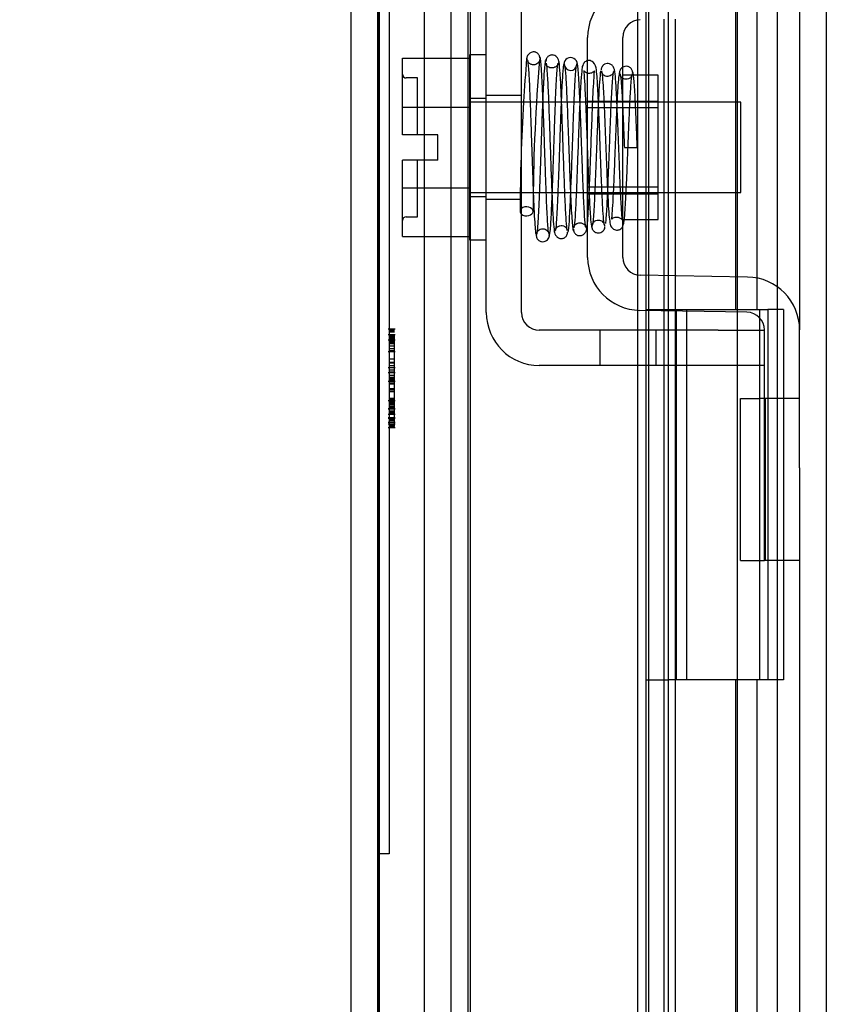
# Model space of a CAD drawing. Header units: inches. Extents: x 1 to 240, y -1 to 159.
# Tile 56 of 63: x 113.75 to 115.93, y 91.21 to 93.87. Entities that reach past the tile are written whole.
import ezdxf
from ezdxf.enums import TextEntityAlignment as Align
from ezdxf.lldxf.tags import DXFTag

# ---------------------------------------------------------------- set-up
doc = ezdxf.new("R2010")
doc.units = ezdxf.units.IN
doc.header["$MEASUREMENT"] = 0
for name, color, linetype in [('COM42667', 7, 'Continuous'), ('COM42780', 7, 'Continuous'), ('COM48600', 7, 'Continuous'), ('COM48614', 7, 'Continuous'), ('COM70220', 7, 'Continuous'), ('Default', 7, 'Continuous'), ('HNG10620-26B', 7, 'Continuous'), ('HNG10620-26C', 7, 'Continuous'), ('HNG10620-26P', 7, 'Continuous'), ('QLB20184', 7, 'Continuous'), ('SCC19011', 7, 'Continuous'), ('SPR20265', 7, 'Continuous'), ('WAF25035', 7, 'Continuous')]:
    doc.layers.add(name, color=color, linetype=linetype)
doc.styles.add('SEACAD_Times_New_Roman', font='times.ttf')
tags = doc.linetypes.add('HIDDEN2', pattern=[0.1875, 0.125, -0.0625]).pattern_tags.tags
tags[6:7] = [DXFTag(74, 4), DXFTag(75, 0), DXFTag(340, '0'), DXFTag(46, 0.0), DXFTag(50, 0.0), DXFTag(44, 0.0), DXFTag(45, 0.0)]
tags[4:5] = [DXFTag(74, 4), DXFTag(75, 0), DXFTag(340, '0'), DXFTag(46, 0.0), DXFTag(50, 0.0), DXFTag(44, 0.0), DXFTag(45, 0.0)]
doc.dimstyles.new('HAMMOND_(STH_-_240x160)', dxfattribs={"dimtxt": 1, "dimasz": 1.25, "dimexe": 0.5, "dimexo": 0.5, "dimgap": 0.25, "dimtad": 0, "dimtih": 1, "dimtoh": 1, "dimlfac": 0.125, "dimzin": 0, "dimdsep": 46, "dimtxsty": 'SEACAD_Times_New_Roman', "dimblk1": '_SE_FILLED', "dimblk2": '_SE_FILLED', "dimsah": 1, "dimcen": 0.5, "dimadec": 0, "dimazin": 0, "dimtfac": 0.8, "dimtofl": 0, "dimtmove": 0, "dimatfit": 3, "dimfxl": 1, "dimtolj": 1, "dimtzin": 0, "dimarcsym": 0})

# ---------------------------------------------------------------- blocks, each defined once
blk = doc.blocks.new('SE9')
at = {"layer": 'COM42667', "color": 7, "linetype": 'Continuous'}
for p, q in [((115.0108, 93.0796), (115.0108, 93.9711)), ((115.1058, 93.0796), (115.1058, 93.9711)), ((115.6363, 93.0316), (115.1538, 93.0316)), ((115.6363, 93.0316), (115.7613, 93.0316)), ((115.6363, 92.9366), (115.1538, 92.9366)), ((115.7613, 92.9366), (115.6363, 92.9366))]:
    blk.add_line(p, q, dxfattribs=at)
at = {"layer": 'COM42667', "color": 7, "linetype": 'HIDDEN2'}
for p, q in [((115.1058, 93.6659), (115.0108, 93.6659)), ((115.1058, 93.3849), (115.0108, 93.3849)), ((115.3168, 93.0316), (115.3168, 92.9366)), ((115.4693, 92.9366), (115.4693, 93.0316)), ((115.3863, 92.9376), (115.3863, 92.9366)), ((115.3863, 92.9376), (115.5481, 92.9376)), ((115.4355, 92.9376), (115.4355, 92.9366)), ((115.5481, 92.9376), (115.5481, 92.9366)), ((115.5481, 92.9376), (115.5764, 92.9376)), ((115.5764, 92.9376), (115.5764, 92.9366)), ((115.5764, 92.9376), (115.6363, 92.9376)), ((115.6363, 92.9376), (115.6363, 92.9366))]:
    blk.add_line(p, q, dxfattribs=at)
at = {"layer": 'COM42667', "color": 7, "linetype": 'Continuous'}
for radius in [0.143, 0.048]:
    blk.add_arc((115.1538, 93.0796), radius, 180, 270, dxfattribs=at)
at = {"layer": 'COM42780', "color": 7, "linetype": 'Continuous'}
for p, q in [((115.2843, 93.2284), (115.2843, 93.8223)), ((115.3793, 93.2284), (115.3793, 93.8223)), ((115.4743, 93.7204), (115.4079, 93.7204)), ((115.4743, 93.3304), (115.4743, 93.7204)), ((115.3793, 93.3304), (115.4743, 93.3304)), ((115.7158, 93.1753), (115.4265, 93.1804)), ((115.7141, 93.0804), (115.4248, 93.0854)), ((115.7613, 92.6601), (115.7613, 93.0324)), ((115.8563, 92.6601), (115.8563, 93.0324)), ((115.6968, 92.4101), (115.6968, 92.8471)), ((115.6968, 92.8471), (115.7472, 92.8471)), ((115.7613, 92.8471), (115.7472, 92.8471)), ((115.7613, 92.4101), (115.7613, 92.6601)), ((115.8563, 92.6601), (115.8563, 92.4543)), ((115.6968, 92.4101), (115.7472, 92.4101)), ((115.7472, 92.4101), (115.7613, 92.4101)), ((115.8563, 92.4101), (115.7613, 92.4101))]:
    blk.add_line(p, q, dxfattribs=at)
at = {"layer": 'COM42780', "color": 7, "linetype": 'HIDDEN2'}
for p, q in [((115.4079, 93.7204), (115.3793, 93.7204)), ((115.2843, 93.6504), (115.4743, 93.6504)), ((115.4743, 93.6319), (115.2843, 93.6319)), ((115.2843, 93.4189), (115.4743, 93.4189)), ((115.2843, 93.4004), (115.4743, 93.4004)), ((115.8563, 92.8471), (115.7613, 92.8471)), ((115.764, 92.4101), (115.764, 92.8471)), ((115.7623, 92.7153), (115.7613, 92.7153)), ((115.7623, 92.7153), (115.7623, 92.665)), ((115.7623, 92.6851), (115.7613, 92.6851)), ((115.7623, 92.606), (115.7613, 92.606)), ((115.7623, 92.6002), (115.7613, 92.6002)), ((115.7623, 92.5754), (115.7613, 92.5754)), ((115.7623, 92.5418), (115.7613, 92.5418))]:
    blk.add_line(p, q, dxfattribs=at)
at = {"layer": 'COM42780', "color": 7, "linetype": 'Continuous'}
for centre, radius, start, end in [((115.4273, 93.8223), 0.143, 91, 180), ((115.4273, 93.8223), 0.048, 91, 180), ((115.4273, 93.2284), 0.143, 180, 269), ((115.4273, 93.2284), 0.048, 180, 269), ((115.7133, 93.0324), 0.143, 0, 89), ((115.7133, 93.0324), 0.048, 0, 89)]:
    blk.add_arc(centre, radius, start, end, dxfattribs=at)
at = {"layer": 'COM48600', "color": 7, "linetype": 'Continuous'}
for p, q in [((114.6463, 89.369), (114.6463, 96.0819)), ((115.4188, 93.8696), (115.4188, 93.7204)), ((115.4897, 93.8714), (115.4897, 93.6474)), ((115.5213, 93.6474), (115.5213, 93.872)), ((115.4897, 93.4034), (115.4897, 93.1793)), ((115.5213, 93.1787), (115.5213, 93.4034)), ((115.4188, 93.3304), (115.4188, 93.1811)), ((115.4188, 93.0856), (115.4188, 93.0316)), ((115.4897, 93.0843), (115.4897, 93.0316)), ((115.5213, 93.0316), (115.5213, 93.0837)), ((115.4188, 92.9366), (115.4188, 90.1899)), ((115.4897, 92.9366), (115.4897, 89.6899)), ((115.5213, 89.6899), (115.5213, 92.9366))]:
    blk.add_line(p, q, dxfattribs=at)
at = {"layer": 'COM48600', "color": 7, "linetype": 'HIDDEN2'}
for p, q in [((115.4413, 95.6854), (115.4413, 68.4894)), ((115.4493, 68.9603), (115.4493, 95.2144)), ((115.4188, 93.9651), (115.4188, 93.8696)), ((115.4188, 93.7204), (115.4188, 93.3304)), ((115.4897, 93.6474), (115.4897, 93.4034)), ((115.5213, 93.4034), (115.5213, 93.6474)), ((115.4188, 93.1811), (115.4188, 93.0856)), ((115.4897, 93.1793), (115.4897, 93.0843)), ((115.5213, 93.0837), (115.5213, 93.1787)), ((115.4188, 93.0316), (115.4188, 92.9366)), ((115.4897, 93.0316), (115.4897, 92.9366)), ((115.5213, 92.9366), (115.5213, 93.0316))]:
    blk.add_line(p, q, dxfattribs=at)
at = {"layer": 'COM48614', "color": 7, "linetype": 'HIDDEN2'}
for p, q in [((115.9283, 96.9733), (115.9283, 67.2014)), ((114.8433, 95.8803), (114.8433, 68.2944)), ((114.9153, 95.8803), (114.9153, 68.2944))]:
    blk.add_line(p, q, dxfattribs=at)
at = {"layer": 'COM48614', "color": 7, "linetype": 'Continuous'}
for p, q in [((115.8563, 94.0184), (115.8563, 93.0324)), ((115.8563, 92.4543), (115.8563, 83.1584))]:
    blk.add_line(p, q, dxfattribs=at)
at = {"layer": 'COM70220', "color": 7, "linetype": 'HIDDEN2'}
for p, q in [((114.7183, 68.6099), (114.7183, 95.5649)), ((114.7193, 68.6099), (114.7193, 95.5649)), ((114.7203, 68.6099), (114.7203, 95.5649)), ((114.7223, 68.6099), (114.7223, 95.5649)), ((114.9683, 68.6099), (114.9683, 95.5649))]:
    blk.add_line(p, q, dxfattribs=at)
at = {"layer": 'HNG10620-26B', "color": 7, "linetype": 'HIDDEN2'}
for p, q in [((115.7963, 69.0874), (115.7963, 95.0874)), ((115.6846, 93.0874), (115.6846, 94.0874)), ((115.7419, 93.0874), (115.7419, 94.0874)), ((115.5013, 93.0874), (115.7419, 93.0874)), ((115.7475, 93.0874), (115.7701, 93.0874)), ((115.8125, 93.0874), (115.7701, 93.0874)), ((115.7701, 93.0874), (115.7701, 92.0874)), ((115.8125, 93.0874), (115.8125, 92.0874)), ((115.7419, 92.0874), (115.5013, 92.0874)), ((115.6846, 91.0874), (115.6846, 92.0874)), ((115.7419, 91.0874), (115.7419, 92.0874)), ((115.7701, 92.0874), (115.7475, 92.0874)), ((115.8125, 92.0874), (115.7701, 92.0874))]:
    blk.add_line(p, q, dxfattribs=at)
at = {"layer": 'HNG10620-26C', "color": 7, "linetype": 'HIDDEN2'}
for p, q in [((114.9613, 95.0874), (114.9613, 69.0874)), ((115.5013, 95.0874), (115.5013, 69.0874)), ((115.4413, 93.0874), (115.5013, 93.0874)), ((115.5233, 93.0874), (115.5233, 92.0874)), ((115.5233, 93.0874), (115.7475, 93.0874)), ((115.5513, 93.0874), (115.5513, 92.0874)), ((115.6888, 92.0874), (115.6888, 93.0874)), ((115.7488, 92.0874), (115.7488, 93.0874)), ((115.4413, 92.0874), (115.5013, 92.0874)), ((115.7475, 92.0874), (115.5233, 92.0874))]:
    blk.add_line(p, q, dxfattribs=at)
at = {"layer": 'HNG10620-26P', "color": 7, "linetype": 'HIDDEN2'}
blk.add_line((115.6888, 69.0874), (115.6888, 94.6485), dxfattribs=at)
at = {"layer": 'QLB20184', "color": 7, "linetype": 'HIDDEN2'}
for p, q in [((114.7483, 94.1179), (114.7483, 93.7429)), ((114.7483, 93.7429), (114.7483, 91.9929)), ((114.7652, 93.0344), (114.7464, 93.0344)), ((114.7652, 93.0196), (114.7464, 93.0196)), ((114.7652, 93.0191), (114.7464, 93.0191)), ((114.7633, 93.0321), (114.7483, 93.0321)), ((114.7633, 93.0293), (114.7483, 93.0293)), ((114.7633, 93.0292), (114.7483, 93.0292)), ((114.7633, 93.0262), (114.7483, 93.0262)), ((114.7633, 93.0155), (114.7483, 93.0155)), ((114.7633, 93.0149), (114.7483, 93.0149)), ((114.7633, 93.0144), (114.7483, 93.0144)), ((114.7633, 93.0135), (114.7483, 93.0135)), ((114.7633, 93.0124), (114.7483, 93.0124)), ((114.7633, 93.012), (114.7483, 93.012)), ((114.7633, 93.0111), (114.7483, 93.0111)), ((114.7633, 92.9891), (114.7633, 93.0191)), ((114.7652, 93.0045), (114.7464, 93.0045)), ((114.7633, 93.0086), (114.7483, 93.0086)), ((114.7633, 93.0081), (114.7483, 93.0081)), ((114.7633, 93.0062), (114.7483, 93.0062)), ((114.7633, 93.006), (114.7483, 93.006)), ((114.7633, 93.0051), (114.7483, 93.0051)), ((114.7633, 93.0031), (114.7483, 93.0031)), ((114.7633, 93.0018), (114.7483, 93.0018)), ((114.7633, 92.9998), (114.7483, 92.9998)), ((114.7633, 92.9987), (114.7483, 92.9987)), ((114.7633, 92.9982), (114.7483, 92.9982)), ((114.7633, 92.9963), (114.7483, 92.9963)), ((114.7483, 92.996), (114.7633, 92.996)), ((114.7633, 92.9891), (114.7483, 92.9891)), ((114.7633, 92.9961), (114.7633, 92.9998)), ((114.7633, 92.843), (114.7633, 92.9891)), ((114.7464, 92.9744), (114.7652, 92.9744)), ((114.7633, 92.9815), (114.7483, 92.9815)), ((114.7633, 92.9761), (114.7483, 92.9761)), ((114.7633, 92.9747), (114.7483, 92.9747)), ((114.7633, 92.9731), (114.7483, 92.9731)), ((114.7464, 92.9314), (114.7652, 92.9314)), ((114.7633, 92.9539), (114.7483, 92.9539)), ((114.7633, 92.9442), (114.7483, 92.9442)), ((114.7633, 92.9441), (114.7483, 92.9441)), ((114.7633, 92.9434), (114.7483, 92.9434)), ((114.7633, 92.9432), (114.7483, 92.9432)), ((114.7633, 92.9354), (114.7483, 92.9354)), ((114.7633, 92.93), (114.7483, 92.93)), ((114.7652, 92.9169), (114.7464, 92.9169)), ((114.7633, 92.9241), (114.7483, 92.9241)), ((114.7633, 92.9239), (114.7483, 92.9239)), ((114.7633, 92.9183), (114.7483, 92.9183)), ((114.7633, 92.9091), (114.7483, 92.9091)), ((114.7633, 92.9037), (114.7483, 92.9037)), ((114.7633, 92.9026), (114.7483, 92.9026)), ((114.7652, 92.8932), (114.7464, 92.8932)), ((114.7633, 92.9004), (114.7483, 92.9004)), ((114.7633, 92.8965), (114.7483, 92.8965)), ((114.7633, 92.8887), (114.7483, 92.8887)), ((114.7633, 92.8879), (114.7483, 92.8879)), ((114.7633, 92.8865), (114.7483, 92.8865)), ((114.7633, 92.8739), (114.7483, 92.8739)), ((114.7633, 92.8719), (114.7483, 92.8719)), ((114.7633, 92.8668), (114.7483, 92.8668)), ((114.7633, 92.8652), (114.7483, 92.8652)), ((114.7652, 92.8409), (114.7464, 92.8409)), ((114.7633, 92.8471), (114.7483, 92.8471)), ((114.7633, 92.8454), (114.7483, 92.8454)), ((114.7633, 92.8453), (114.7483, 92.8453)), ((114.7633, 92.8435), (114.7483, 92.8435)), ((114.7633, 92.843), (114.7483, 92.843)), ((114.7633, 92.8399), (114.7483, 92.8399)), ((114.7633, 92.8386), (114.7483, 92.8386)), ((114.7633, 92.8366), (114.7483, 92.8366)), ((114.7633, 92.8355), (114.7483, 92.8355)), ((114.7633, 92.8323), (114.7483, 92.8323)), ((114.7633, 92.8316), (114.7483, 92.8316)), ((114.7633, 92.8271), (114.7483, 92.8271)), ((114.7633, 92.8264), (114.7483, 92.8264)), ((114.7633, 92.8254), (114.7483, 92.8254)), ((114.7633, 92.825), (114.7483, 92.825)), ((114.7633, 92.8245), (114.7483, 92.8245)), ((114.7633, 92.8233), (114.7483, 92.8233)), ((114.7633, 92.8071), (114.7633, 92.843)), ((114.7633, 92.8254), (114.7633, 92.836)), ((114.7464, 92.8201), (114.7652, 92.8201)), ((114.7464, 92.8196), (114.7652, 92.8196)), ((114.7464, 92.8055), (114.7652, 92.8055)), ((114.7633, 92.8193), (114.7483, 92.8193)), ((114.7633, 92.8128), (114.7483, 92.8128)), ((114.7633, 92.8107), (114.7483, 92.8107)), ((114.7633, 92.8107), (114.7483, 92.8107)), ((114.7633, 92.8071), (114.7483, 92.8071)), ((114.7633, 92.805), (114.7483, 92.805)), ((114.7633, 92.7836), (114.7633, 92.8071)), ((114.7652, 92.7951), (114.7464, 92.7951)), ((114.7652, 92.7933), (114.7464, 92.7933)), ((114.7464, 92.7837), (114.7652, 92.7837)), ((114.7652, 92.7785), (114.7464, 92.7785)), ((114.7633, 92.792), (114.7483, 92.792)), ((114.7633, 92.7904), (114.7483, 92.7904)), ((114.7633, 92.7877), (114.7483, 92.7877)), ((114.7633, 92.7836), (114.7483, 92.7836)), ((114.7633, 92.7832), (114.7483, 92.7832)), ((114.7633, 92.7765), (114.7483, 92.7765)), ((114.7633, 92.7735), (114.7483, 92.7735)), ((114.7633, 92.7717), (114.7483, 92.7717)), ((114.7633, 92.7705), (114.7483, 92.7705)), ((114.7483, 92.7696), (114.7633, 92.7696)), ((114.7633, 92.7717), (114.7633, 92.7836)), ((114.7464, 92.7691), (114.7652, 92.7691)), ((114.7483, 91.9929), (114.7483, 91.6179)), ((114.7483, 91.6179), (114.7183, 91.6179))]:
    blk.add_line(p, q, dxfattribs=at)
at = {"layer": 'SCC19011', "color": 7, "linetype": 'Continuous'}
for p, q in [((114.7848, 93.7664), (114.9658, 93.7664)), ((114.7848, 93.6342), (114.7848, 93.7664)), ((115.129, 93.6474), (115.1058, 93.6474)), ((115.1788, 93.6474), (115.164, 93.6474)), ((115.2286, 93.6474), (115.2138, 93.6474)), ((115.2786, 93.6474), (115.2637, 93.6474)), ((115.6978, 93.6474), (115.4743, 93.6474)), ((115.6978, 93.4034), (115.6978, 93.6474)), ((114.7848, 93.6342), (114.9658, 93.6342)), ((114.7848, 93.5594), (114.7848, 93.6342)), ((114.8798, 93.5594), (114.7848, 93.5594)), ((114.8798, 93.4914), (114.8798, 93.5594)), ((114.7848, 93.4165), (114.7848, 93.4914)), ((114.8798, 93.4914), (114.7848, 93.4914)), ((114.7848, 93.4165), (114.9658, 93.4165)), ((114.7848, 93.2844), (114.7848, 93.4165)), ((115.1058, 93.4034), (115.1376, 93.4034)), ((115.1726, 93.4034), (115.1878, 93.4034)), ((115.2228, 93.4034), (115.238, 93.4034)), ((115.2729, 93.4034), (115.2843, 93.4034)), ((115.4743, 93.4034), (115.6978, 93.4034)), ((114.7848, 93.2844), (114.9658, 93.2844))]:
    blk.add_line(p, q, dxfattribs=at)
at = {"layer": 'SCC19011', "color": 7, "linetype": 'HIDDEN2'}
for p, q in [((114.8248, 93.7129), (114.7948, 93.7129)), ((114.8248, 93.5594), (114.8248, 93.7129)), ((115.1058, 93.6474), (114.9658, 93.6474)), ((115.164, 93.6474), (115.129, 93.6474)), ((115.2138, 93.6474), (115.1788, 93.6474)), ((115.2637, 93.6474), (115.2286, 93.6474)), ((115.4743, 93.6474), (115.2786, 93.6474)), ((114.8248, 93.3379), (114.8248, 93.4914)), ((114.9658, 93.4034), (115.1058, 93.4034)), ((115.1376, 93.4034), (115.1726, 93.4034)), ((115.1878, 93.4034), (115.2228, 93.4034)), ((115.238, 93.4034), (115.2729, 93.4034)), ((115.2843, 93.4034), (115.4743, 93.4034)), ((114.7948, 93.3379), (114.8248, 93.3379))]:
    blk.add_line(p, q, dxfattribs=at)
for centre, start, end in [((114.7948, 93.7229), 180, 270), ((114.7948, 93.3279), 90, 180)]:
    blk.add_arc(centre, 0.01, start, end, dxfattribs=at)
at = {"layer": 'SPR20265', "color": 7, "linetype": 'Continuous'}
blk.add_line((115.3833, 93.5254), (115.4183, 93.5254), dxfattribs=at)
for centre, radius, start, end in [((120.0558, 93.3478), 4.9537, 175.1676, 176.5222), ((115.2382, 93.75), 0.0181, 0.2962, 180.6354), ((120.0282, 93.3489), 4.8911, 179.5941, 179.9583)]:
    blk.add_arc(centre, radius, start, end, dxfattribs=at)
at = {"layer": 'SPR20265', "color": 7, "linetype": 'HIDDEN2'}
for centre, radius, start, end in [((120.0282, 93.3489), 4.8911, 175.1447, 179.5941), ((115.2382, 93.75), 0.0169, 179.7153, 359.2764), ((120.0558, 93.3478), 4.9537, 176.5222, 179.9373)]:
    blk.add_arc(centre, radius, start, end, dxfattribs=at)
for start_param, end_param in [(5.616239, 6.283185), (0, 0.666946)]:
    blk.add_ellipse((115.1195, 93.3528), major_axis=(-0.0175, 0), ratio=0.707107, start_param=start_param, end_param=end_param, dxfattribs=at)
at = {"layer": 'SPR20265', "color": 7, "linetype": 'Continuous'}
blk.add_ellipse((115.1195, 93.3528), major_axis=(-0.0175, 0), ratio=0.707107, start_param=0.666946, end_param=5.616239, dxfattribs=at)
for points, knots in [([(115.1553, 93.7676), (115.1553, 93.7679), (115.1552, 93.769), (115.1548, 93.7712), (115.1537, 93.7739), (115.1521, 93.7766), (115.1499, 93.779), (115.1472, 93.781), (115.1442, 93.7825), (115.1396, 93.7835), (115.1335, 93.783), (115.1262, 93.7791), (115.1204, 93.771), (115.1195, 93.765), (115.1191, 93.7613)], [0.0247586, 0.0247586, 0.0247586, 0.0247586, 0.0394799, 0.0780267, 0.1170502, 0.1577954, 0.2011902, 0.2478129, 0.2979655, 0.3517973, 0.4729948, 0.6248981, 0.8034762, 1, 1, 1, 1]), ([(115.121, 93.7621), (115.1216, 93.7623), (115.123, 93.7599), (115.1255, 93.7291), (115.128, 93.6749), (115.1301, 93.6197), (115.1317, 93.5727), (115.1334, 93.5227), (115.1351, 93.4717), (115.1368, 93.4221), (115.1386, 93.3767), (115.1404, 93.3378), (115.1423, 93.3081), (115.1442, 93.2896), (115.1453, 93.2874), (115.1459, 93.2867)], [0.041658, 0.041658, 0.041658, 0.041658, 0.1062331, 0.2177365, 0.3345116, 0.3951575, 0.4571173, 0.5204025, 0.5850154, 0.650919, 0.7181243, 0.7866617, 0.856475, 0.927577, 0.9945625, 0.9945625, 0.9945625, 0.9945625]), ([(115.1807, 93.2907), (115.1798, 93.2923), (115.178, 93.2973), (115.1751, 93.341), (115.1726, 93.4005), (115.1705, 93.4589), (115.1689, 93.5073), (115.1672, 93.5576), (115.1655, 93.6079), (115.1637, 93.6555), (115.1619, 93.698), (115.1601, 93.7331), (115.1582, 93.7576), (115.1566, 93.7685), (115.1557, 93.7691), (115.1553, 93.7689)], [0.0084013, 0.0084013, 0.0084013, 0.0084013, 0.1047673, 0.2149815, 0.3308118, 0.3911182, 0.4528716, 0.5160814, 0.5807303, 0.6468516, 0.7144807, 0.783578, 0.8541849, 0.926338, 0.9626406, 0.9626406, 0.9626406, 0.9626406]), ([(115.1701, 93.7601), (115.169, 93.7559), (115.1668, 93.734), (115.1646, 93.692), (115.1635, 93.6655), (115.1634, 93.6637)], [0.1075026, 0.1075026, 0.1075026, 0.1075026, 0.219859, 0.336958, 0.3455788, 0.3455788, 0.3455788, 0.3455788]), ([(115.2079, 93.7503), (115.2074, 93.756), (115.2064, 93.7628), (115.1994, 93.7715), (115.1938, 93.7744), (115.189, 93.7752), (115.1855, 93.7751), (115.1819, 93.7741), (115.1784, 93.7721), (115.1754, 93.7693), (115.1731, 93.7657), (115.1717, 93.7615), (115.1716, 93.759), (115.1715, 93.7575)], [0, 0, 0, 0, 0.337377, 0.476585, 0.593946, 0.643993, 0.690857, 0.738213, 0.787078, 0.837877, 0.890521, 0.944659, 1, 1, 1, 1]), ([(115.2293, 93.3008), (115.2283, 93.3083), (115.2266, 93.3224), (115.2238, 93.3753), (115.2211, 93.4445), (115.2183, 93.5239), (115.2156, 93.6041), (115.2129, 93.675), (115.2101, 93.7306), (115.2083, 93.7463), (115.2073, 93.7548)], [0, 0, 0, 0, 0.123677, 0.247763, 0.372182, 0.497025, 0.622181, 0.747773, 0.873664, 1, 1, 1, 1]), ([(115.2841, 93.7598), (115.2823, 93.7594), (115.2767, 93.7571), (115.27, 93.7475), (115.269, 93.7362), (115.2663, 93.711), (115.2646, 93.6804), (115.2638, 93.6622), (115.2634, 93.6549)], [0.5049436, 0.5049436, 0.5049436, 0.5049436, 0.5126381, 0.5301382, 0.5631975, 0.6133029, 0.6453829, 0.6655854, 0.6655854, 0.6655854, 0.6655854]), ([(115.1724, 93.7528), (115.1734, 93.7446), (115.1751, 93.7293), (115.1779, 93.6743), (115.1806, 93.6039), (115.1833, 93.5239), (115.1861, 93.4442), (115.1888, 93.3746), (115.1916, 93.321), (115.1934, 93.3064), (115.1944, 93.2986)], [0, 0, 0, 0, 0.125356, 0.250547, 0.375714, 0.500726, 0.625702, 0.75054, 0.875328, 1, 1, 1, 1]), ([(115.2208, 93.7524), (115.2198, 93.7495), (115.2179, 93.743), (115.2154, 93.7044), (115.2139, 93.6726), (115.2134, 93.6609)], [0, 0, 0, 0, 0.1069729, 0.2190176, 0.2772299, 0.2772299, 0.2772299, 0.2772299]), ([(115.2209, 93.7486), (115.2218, 93.7465), (115.2236, 93.7411), (115.2265, 93.6974), (115.2296, 93.6284), (115.2323, 93.5544), (115.2345, 93.4925), (115.2362, 93.4458), (115.238, 93.4019), (115.2398, 93.3628), (115.2417, 93.3314), (115.2436, 93.3096), (115.2452, 93.3005), (115.2461, 93.3002), (115.2463, 93.3004)], [0.0031575, 0.0031575, 0.0031575, 0.0031575, 0.106276, 0.2177664, 0.3343795, 0.4562757, 0.5195077, 0.5840716, 0.6500082, 0.7172741, 0.7858907, 0.8559002, 0.9272657, 0.9562295, 0.9562295, 0.9562295, 0.9562295]), ([(115.2803, 93.3088), (115.2798, 93.3085), (115.2785, 93.3102), (115.2761, 93.3362), (115.2736, 93.3847), (115.2716, 93.4354), (115.27, 93.4786), (115.2683, 93.5252), (115.2666, 93.5729), (115.2649, 93.6197), (115.2631, 93.6632), (115.2613, 93.7005), (115.2594, 93.7295), (115.2575, 93.749), (115.2563, 93.7514), (115.2556, 93.7525)], [0.0493682, 0.0493682, 0.0493682, 0.0493682, 0.1041505, 0.2141198, 0.3297994, 0.3901531, 0.4519694, 0.5152557, 0.5800319, 0.6463064, 0.7140466, 0.7832821, 0.8540388, 0.9262663, 0.9997798, 0.9997798, 0.9997798, 0.9997798]), ([(115.2739, 93.7322), (115.2736, 93.7318), (115.2744, 93.7255), (115.276, 93.7018), (115.2779, 93.6633), (115.2797, 93.6209), (115.2818, 93.5667), (115.2833, 93.5242), (115.2842, 93.501), (115.2843, 93.4986)], [0.5252176, 0.5252176, 0.5252176, 0.5252176, 0.5500519, 0.604828, 0.6390024, 0.6775462, 0.720453, 0.7677407, 0.7732337, 0.7732337, 0.7732337, 0.7732337]), ([(115.4059, 93.7272), (115.4058, 93.7287), (115.4056, 93.7313), (115.4041, 93.7352), (115.4017, 93.7387), (115.3986, 93.7415), (115.3951, 93.7434), (115.3903, 93.7448), (115.3848, 93.7447), (115.3809, 93.7431), (115.3792, 93.7421)], [0, 0, 0, 0, 0.0589773, 0.1211115, 0.1849679, 0.2490189, 0.31194, 0.3728411, 0.4898099, 0.5959107, 0.5959107, 0.5959107, 0.5959107]), ([(115.4183, 93.5254), (115.4177, 93.5405), (115.4167, 93.5663), (115.415, 93.607), (115.4133, 93.6436), (115.4117, 93.6756), (115.41, 93.7011), (115.4083, 93.7193), (115.4068, 93.7288), (115.4059, 93.7296), (115.4055, 93.7295)], [0, 0, 0, 0, 0.1236932, 0.2477957, 0.3722334, 0.4970307, 0.6222178, 0.7477992, 0.8737106, 0.9604174, 0.9604174, 0.9604174, 0.9604174]), ([(115.3793, 93.622), (115.3795, 93.6167), (115.3803, 93.5989), (115.3817, 93.5661), (115.3827, 93.5405), (115.3833, 93.5254)], [0.6947964, 0.6947964, 0.6947964, 0.6947964, 0.7496304, 0.874808, 1, 1, 1, 1]), ([(115.1809, 93.2869), (115.1819, 93.2906), (115.1838, 93.2986), (115.1863, 93.3406), (115.1878, 93.3748), (115.1883, 93.3875)], [0, 0, 0, 0, 0.1087369, 0.2223139, 0.2823724, 0.2823724, 0.2823724, 0.2823724]), ([(115.2318, 93.2962), (115.2328, 93.3009), (115.235, 93.3232), (115.2371, 93.3656), (115.2383, 93.3919), (115.2384, 93.394)], [0.1089671, 0.1089671, 0.1089671, 0.1089671, 0.2224256, 0.3403895, 0.3502806, 0.3502806, 0.3502806, 0.3502806]), ([(115.3796, 93.3134), (115.381, 93.3167), (115.382, 93.3213), (115.3828, 93.3274), (115.383, 93.3291)], [0.53014438, 0.53014438, 0.53014438, 0.53014438, 0.5577634, 0.56769365, 0.56769365, 0.56769365, 0.56769365]), ([(115.1938, 93.3029), (115.1943, 93.2975), (115.1953, 93.291), (115.2023, 93.2828), (115.2079, 93.28), (115.2126, 93.2793), (115.2161, 93.2794), (115.2197, 93.2804), (115.2232, 93.2824), (115.2262, 93.2852), (115.2285, 93.2887), (115.2299, 93.2928), (115.2301, 93.2953), (115.2301, 93.2968)], [0, 0, 0, 0, 0.324319, 0.462115, 0.581304, 0.633213, 0.682431, 0.732423, 0.783847, 0.836789, 0.89085, 0.94542, 1, 1, 1, 1]), ([(115.2463, 93.3043), (115.2462, 93.3034), (115.2463, 93.3019), (115.2468, 93.2991), (115.2478, 93.2963), (115.2494, 93.2937), (115.2516, 93.2912), (115.2543, 93.2892), (115.2574, 93.2878), (115.262, 93.2868), (115.2681, 93.2875), (115.2754, 93.2916), (115.2812, 93.2999), (115.2822, 93.3061), (115.2826, 93.31)], [0, 0, 0, 0, 0.039675, 0.078069, 0.116606, 0.156607, 0.199119, 0.244855, 0.294249, 0.347558, 0.468612, 0.621309, 0.801496, 1, 1, 1, 1]), ([(115.1454, 93.2886), (115.1455, 93.2871), (115.1457, 93.2846), (115.1472, 93.2805), (115.1496, 93.277), (115.1537, 93.2732), (115.1597, 93.2707), (115.1667, 93.2708), (115.1732, 93.2734), (115.1781, 93.2781), (115.181, 93.284), (115.1814, 93.2875), (115.1816, 93.2895)], [0, 0, 0, 0, 0.065589, 0.134096, 0.204, 0.273642, 0.405923, 0.527776, 0.652215, 0.775569, 0.89228, 1, 1, 1, 1])]:
    blk.add_open_spline(points, degree=3, knots=knots, dxfattribs=at)
at = {"layer": 'SPR20265', "color": 7, "linetype": 'HIDDEN2'}
for points, knots in [([(115.1541, 93.7613), (115.1541, 93.7599), (115.154, 93.7578), (115.1507, 93.7528), (115.1452, 93.7493), (115.1396, 93.7482), (115.1352, 93.7486), (115.1319, 93.7495), (115.1287, 93.7511), (115.1258, 93.7533), (115.1234, 93.7562), (115.1216, 93.7594), (115.1206, 93.7628), (115.1204, 93.7648), (115.1203, 93.766)], [0, 0, 0, 0, 0.179381, 0.337596, 0.475073, 0.590664, 0.641841, 0.692941, 0.744409, 0.796202, 0.847981, 0.899322, 0.949962, 1, 1, 1, 1]), ([(115.2065, 93.7575), (115.2065, 93.7568), (115.2063, 93.7556), (115.2057, 93.753), (115.2046, 93.7504), (115.203, 93.7477), (115.2008, 93.7453), (115.1982, 93.7432), (115.1952, 93.7416), (115.1907, 93.7401), (115.185, 93.7397), (115.1782, 93.7418), (115.1732, 93.7467), (115.1729, 93.7488), (115.1729, 93.7503)], [0, 0, 0, 0, 0.047333, 0.090485, 0.131312, 0.171645, 0.212983, 0.256355, 0.302402, 0.351589, 0.463303, 0.607862, 0.786964, 1, 1, 1, 1]), ([(115.3303, 93.3136), (115.3294, 93.3164), (115.328, 93.3219), (115.3256, 93.3525), (115.3235, 93.3934), (115.3215, 93.4404), (115.3196, 93.489), (115.3175, 93.5482), (115.315, 93.6127), (115.3126, 93.6706), (115.3102, 93.7111), (115.3084, 93.7344), (115.3044, 93.7539), (115.291, 93.7607), (115.2852, 93.76), (115.2841, 93.7598)], [0, 0, 0, 0, 0.0490679, 0.095301, 0.1387049, 0.1792256, 0.2168316, 0.2515124, 0.3116979, 0.3614591, 0.4053465, 0.4437863, 0.4807605, 0.5002516, 0.5049436, 0.5049436, 0.5049436, 0.5049436]), ([(115.1883, 93.3875), (115.1888, 93.3998), (115.1899, 93.4266), (115.1914, 93.4712), (115.1931, 93.5192), (115.1947, 93.5682), (115.1963, 93.6158), (115.198, 93.66), (115.1997, 93.6983), (115.2013, 93.7281), (115.203, 93.7474), (115.2041, 93.753), (115.2047, 93.7532)], [0.2823724, 0.2823724, 0.2823724, 0.2823724, 0.3404902, 0.4016136, 0.4638734, 0.5272264, 0.5916671, 0.6572019, 0.7237583, 0.7913365, 0.8599384, 0.9294967, 0.9294967, 0.9294967, 0.9294967]), ([(115.2384, 93.394), (115.2388, 93.4046), (115.2398, 93.4295), (115.2414, 93.4718), (115.2431, 93.5195), (115.2448, 93.5681), (115.2465, 93.6155), (115.2483, 93.6591), (115.2501, 93.6967), (115.2519, 93.7259), (115.2538, 93.745), (115.2549, 93.7477), (115.2556, 93.7489)], [0.3502806, 0.3502806, 0.3502806, 0.3502806, 0.4013266, 0.4633844, 0.526574, 0.590889, 0.6563003, 0.7228223, 0.7904767, 0.8592109, 0.9290421, 1, 1, 1, 1]), ([(115.2843, 93.3251), (115.2843, 93.3255), (115.2851, 93.3344), (115.2866, 93.3585), (115.2887, 93.4033), (115.2906, 93.4526), (115.2925, 93.5021), (115.2946, 93.5615), (115.297, 93.6248), (115.2995, 93.6805), (115.3016, 93.7149), (115.3024, 93.7286), (115.3027, 93.7322), (115.3012, 93.7308), (115.2988, 93.7286), (115.2947, 93.7262), (115.288, 93.7248), (115.2824, 93.726), (115.2782, 93.7285), (115.2754, 93.7309), (115.2744, 93.7322), (115.274, 93.7323), (115.2739, 93.7322)], [0.0474842, 0.0474842, 0.0474842, 0.0474842, 0.0497131, 0.0964498, 0.1402498, 0.181141, 0.2191142, 0.2541986, 0.3155133, 0.3661656, 0.4105777, 0.4493704, 0.4665115, 0.473906, 0.4805292, 0.4865974, 0.4921802, 0.5006637, 0.503587, 0.5065765, 0.5158911, 0.5252176, 0.5252176, 0.5252176, 0.5252176]), ([(115.3192, 93.7323), (115.3182, 93.7268), (115.316, 93.7036), (115.3129, 93.6438), (115.3102, 93.5762), (115.308, 93.5177), (115.3063, 93.4727), (115.3046, 93.4293), (115.3028, 93.3896), (115.3011, 93.3562), (115.2993, 93.3311), (115.2974, 93.3151), (115.2962, 93.3144), (115.2956, 93.3142)], [0.1070599, 0.1070599, 0.1070599, 0.1070599, 0.2191639, 0.3361754, 0.4582543, 0.5214879, 0.5860062, 0.6518142, 0.7188758, 0.7872252, 0.856881, 0.9277922, 1, 1, 1, 1]), ([(115.3574, 93.7307), (115.357, 93.7341), (115.3561, 93.7397), (115.3508, 93.7475), (115.3438, 93.7516), (115.337, 93.7526), (115.3311, 93.7511), (115.3272, 93.7486), (115.3248, 93.7462), (115.323, 93.7435), (115.3217, 93.7406), (115.3211, 93.7377), (115.321, 93.736), (115.321, 93.735)], [0, 0, 0, 0, 0.180774, 0.350248, 0.499828, 0.623642, 0.733222, 0.784403, 0.832779, 0.878274, 0.921007, 0.961361, 1, 1, 1, 1]), ([(115.3218, 93.732), (115.3227, 93.7274), (115.3241, 93.7189), (115.3264, 93.6854), (115.3286, 93.6433), (115.3305, 93.5965), (115.3324, 93.5491), (115.3346, 93.4923), (115.3369, 93.4317), (115.3395, 93.3785), (115.3416, 93.3427), (115.3444, 93.3223), (115.3462, 93.3103), (115.3566, 93.3032), (115.3635, 93.3017), (115.3703, 93.303), (115.3767, 93.3078), (115.3784, 93.3106), (115.3793, 93.3126), (115.3796, 93.3134)], [0, 0, 0, 0, 0.0498436, 0.0967002, 0.1405955, 0.1815314, 0.2194862, 0.2544765, 0.3152997, 0.3654619, 0.409652, 0.4485892, 0.4814188, 0.4889058, 0.495916, 0.5065238, 0.5135393, 0.5236157, 0.5301444, 0.5301444, 0.5301444, 0.5301444]), ([(115.356, 93.735), (115.3559, 93.7342), (115.3558, 93.7327), (115.3552, 93.73), (115.3542, 93.7273), (115.3526, 93.7246), (115.3505, 93.7222), (115.347, 93.7194), (115.3415, 93.7172), (115.3349, 93.717), (115.328, 93.7195), (115.3229, 93.7253), (115.3225, 93.7286), (115.3224, 93.7307)], [0, 0, 0, 0, 0.037989, 0.077527, 0.119605, 0.164736, 0.212993, 0.264123, 0.372839, 0.49196, 0.636982, 0.80769, 1, 1, 1, 1]), ([(115.3331, 93.3203), (115.3341, 93.328), (115.3362, 93.3556), (115.3393, 93.4202), (115.342, 93.49), (115.3442, 93.5485), (115.3458, 93.5926), (115.3475, 93.6341), (115.3493, 93.671), (115.351, 93.7009), (115.3528, 93.7218), (115.354, 93.7293), (115.3546, 93.7308)], [0.1087958, 0.1087958, 0.1087958, 0.1087958, 0.2223565, 0.3404595, 0.4631523, 0.5264789, 0.590913, 0.6564648, 0.7230715, 0.7907398, 0.8594827, 0.9292355, 0.9292355, 0.9292355, 0.9292355]), ([(115.3702, 93.7281), (115.3693, 93.7245), (115.3678, 93.7177), (115.3655, 93.6874), (115.3634, 93.648), (115.3614, 93.6034), (115.3596, 93.5577), (115.3574, 93.5021), (115.355, 93.4417), (115.3525, 93.3873), (115.3503, 93.3521), (115.3493, 93.3362), (115.3485, 93.3303), (115.3521, 93.3349), (115.3628, 93.3383), (115.3714, 93.3355), (115.3763, 93.3314), (115.3779, 93.3293), (115.3772, 93.3359), (115.3755, 93.3595), (115.3737, 93.3934), (115.372, 93.4315), (115.37, 93.4806), (115.3678, 93.5388), (115.3653, 93.6024), (115.3627, 93.6635), (115.3597, 93.7152), (115.3578, 93.7279), (115.3567, 93.7346)], [0, 0, 0, 0, 0.049173, 0.095464, 0.138909, 0.179487, 0.217185, 0.252019, 0.312783, 0.36306, 0.407295, 0.445872, 0.463143, 0.480066, 0.496688, 0.507701, 0.514797, 0.525232, 0.558593, 0.609643, 0.642108, 0.679174, 0.720884, 0.767277, 0.818342, 0.874155, 0.934678, 1, 1, 1, 1]), ([(115.3792, 93.7421), (115.3789, 93.7419), (115.3766, 93.7404), (115.373, 93.7368), (115.3701, 93.7305), (115.3697, 93.7268), (115.3695, 93.7246)], [0.5959107, 0.5959107, 0.5959107, 0.5959107, 0.6145359, 0.7437677, 0.8727235, 1, 1, 1, 1]), ([(115.4045, 93.7246), (115.4043, 93.7222), (115.4038, 93.7183), (115.3986, 93.7122), (115.3917, 93.7095), (115.385, 93.7095), (115.3787, 93.712), (115.3741, 93.7165), (115.3714, 93.7219), (115.371, 93.7254), (115.3709, 93.7272)], [0, 0, 0, 0, 0.177696, 0.341652, 0.484977, 0.606263, 0.721012, 0.827813, 0.921583, 1, 1, 1, 1]), ([(115.371, 93.7243), (115.3713, 93.7244), (115.3721, 93.7238), (115.3735, 93.7153), (115.3751, 93.6981), (115.3768, 93.6735), (115.3781, 93.647), (115.379, 93.6288), (115.3793, 93.622)], [0.0491745, 0.0491745, 0.0491745, 0.0491745, 0.1247815, 0.2496118, 0.3745487, 0.4995316, 0.6245497, 0.6947964, 0.6947964, 0.6947964, 0.6947964]), ([(115.383, 93.3291), (115.384, 93.3364), (115.3853, 93.3526), (115.3873, 93.3859), (115.3892, 93.4255), (115.3914, 93.4762), (115.3937, 93.5358), (115.3962, 93.6), (115.399, 93.6604), (115.402, 93.7099), (115.4039, 93.7199), (115.405, 93.725)], [0.5676937, 0.5676937, 0.5676937, 0.5676937, 0.6106645, 0.6440309, 0.6818562, 0.7241002, 0.7707363, 0.8216737, 0.8769104, 0.9363517, 1, 1, 1, 1]), ([(115.1634, 93.6637), (115.1624, 93.6396), (115.1608, 93.5968), (115.1586, 93.5344), (115.1569, 93.4839), (115.1552, 93.4343), (115.1534, 93.3882), (115.1516, 93.3482), (115.1498, 93.3169), (115.1479, 93.2951), (115.1467, 93.2917), (115.1461, 93.29)], [0.3455788, 0.3455788, 0.3455788, 0.3455788, 0.4589835, 0.5221513, 0.5865864, 0.6522922, 0.7192479, 0.7874906, 0.857043, 0.9278644, 1, 1, 1, 1]), ([(115.2134, 93.6609), (115.2129, 93.649), (115.2118, 93.6233), (115.2102, 93.5804), (115.2086, 93.5341), (115.207, 93.4866), (115.2053, 93.4398), (115.2036, 93.3963), (115.2019, 93.3583), (115.2002, 93.3277), (115.1985, 93.3081), (115.1974, 93.3019), (115.1969, 93.3009)], [0.2772299, 0.2772299, 0.2772299, 0.2772299, 0.3361969, 0.3969622, 0.459007, 0.5223211, 0.5868655, 0.6526607, 0.7197134, 0.7879622, 0.8574326, 0.9228232, 0.9228232, 0.9228232, 0.9228232]), ([(115.2634, 93.6549), (115.2631, 93.6489), (115.2622, 93.6272), (115.2604, 93.584), (115.2582, 93.5224), (115.2557, 93.4544), (115.2531, 93.3882), (115.2501, 93.3312), (115.2482, 93.3162), (115.2471, 93.3081)], [0.6655854, 0.6655854, 0.6655854, 0.6655854, 0.6821016, 0.7234672, 0.7694802, 0.8201115, 0.8754201, 0.9353537, 1, 1, 1, 1]), ([(115.2843, 93.4986), (115.285, 93.4783), (115.2867, 93.4343), (115.2894, 93.3739), (115.2924, 93.324), (115.2943, 93.3149), (115.2955, 93.3104)], [0.7732337, 0.7732337, 0.7732337, 0.7732337, 0.8193455, 0.8752892, 0.9355028, 1, 1, 1, 1]), ([(115.2961, 93.3119), (115.2962, 93.3134), (115.2963, 93.3158), (115.2977, 93.3198), (115.2999, 93.3232), (115.3038, 93.3268), (115.3096, 93.3294), (115.3164, 93.3294), (115.3226, 93.3271), (115.3271, 93.3228), (115.3296, 93.3176), (115.3298, 93.315), (115.3298, 93.3134)], [0, 0, 0, 0, 0.066301, 0.135066, 0.204649, 0.273333, 0.401927, 0.518861, 0.639867, 0.762727, 0.88319, 1, 1, 1, 1]), ([(115.1466, 93.2895), (115.1468, 93.2922), (115.1474, 93.2967), (115.1528, 93.3031), (115.1597, 93.306), (115.1665, 93.306), (115.1727, 93.3035), (115.1773, 93.2992), (115.18, 93.2938), (115.1803, 93.2905), (115.1804, 93.2886)], [0, 0, 0, 0, 0.160971, 0.316102, 0.455936, 0.577846, 0.696899, 0.810531, 0.912782, 1, 1, 1, 1]), ([(115.1951, 93.2968), (115.1952, 93.2976), (115.1953, 93.2989), (115.1959, 93.3015), (115.197, 93.3042), (115.1986, 93.3068), (115.2008, 93.3093), (115.2034, 93.3114), (115.2064, 93.313), (115.2108, 93.3144), (115.2166, 93.3146), (115.2234, 93.3123), (115.2284, 93.3071), (115.2287, 93.3046), (115.2288, 93.3029)], [0, 0, 0, 0, 0.044559, 0.086388, 0.127221, 0.168589, 0.211598, 0.2569, 0.304828, 0.35561, 0.469133, 0.61403, 0.791597, 1, 1, 1, 1]), ([(115.2476, 93.31), (115.2475, 93.3108), (115.2475, 93.3121), (115.2497, 93.3162), (115.2541, 93.32), (115.2602, 93.3221), (115.266, 93.3219), (115.2707, 93.3204), (115.2741, 93.3184), (115.2772, 93.3156), (115.2795, 93.3121), (115.2809, 93.3081), (115.2811, 93.3057), (115.2812, 93.3043)], [0, 0, 0, 0, 0.167405, 0.31502, 0.44597, 0.561339, 0.663025, 0.71568, 0.770724, 0.827692, 0.885615, 0.943351, 1, 1, 1, 1]), ([(115.2948, 93.3134), (115.2952, 93.3102), (115.2961, 93.3047), (115.3019, 93.2976), (115.3092, 93.2943), (115.3162, 93.2941), (115.3227, 93.2965), (115.3277, 93.301), (115.3305, 93.3065), (115.3309, 93.31), (115.3311, 93.3119)], [0, 0, 0, 0, 0.160978, 0.319941, 0.465269, 0.591846, 0.711965, 0.822973, 0.919786, 1, 1, 1, 1])]:
    blk.add_open_spline(points, degree=3, knots=knots, dxfattribs=at)
for points in [[(115.1553, 93.766), (115.1553, 93.7666), (115.1553, 93.7671), (115.1553, 93.7676)], [(115.1733, 93.7594), (115.1728, 93.7608), (115.1722, 93.762), (115.1717, 93.7624)], [(115.2049, 93.7531), (115.2054, 93.7527), (115.2058, 93.7506), (115.2063, 93.7479)], [(115.3221, 93.7367), (115.3218, 93.737), (115.3215, 93.7372), (115.3212, 93.7371)], [(115.3554, 93.7314), (115.3557, 93.7312), (115.3561, 93.7306), (115.3564, 93.7298)], [(115.1963, 93.3007), (115.1959, 93.3011), (115.1955, 93.3025), (115.195, 93.3044)], [(115.3303, 93.3098), (115.3304, 93.3099), (115.3305, 93.31), (115.3305, 93.3102)], [(115.2287, 93.2951), (115.2292, 93.2942), (115.2296, 93.2934), (115.2301, 93.2932)]]:
    blk.add_open_spline(points, degree=3, dxfattribs=at)
at = {"layer": 'SPR20265', "color": 7, "linetype": 'Continuous'}
blk.add_open_spline([(115.282, 93.3058), (115.2828, 93.3114), (115.2836, 93.3165), (115.2843, 93.3251)], degree=3, dxfattribs=at)
at = {"layer": 'WAF25035', "color": 7, "linetype": 'Continuous'}
for p, q in [((114.9658, 93.7754), (114.9658, 93.2754)), ((115.0108, 93.7754), (114.9658, 93.7754)), ((114.9658, 93.2754), (115.0108, 93.2754))]:
    blk.add_line(p, q, dxfattribs=at)
at = {"layer": 'WAF25035', "color": 7, "linetype": 'HIDDEN2'}
for p, q in [((115.0108, 93.6579), (114.9658, 93.6579)), ((114.9658, 93.3929), (115.0108, 93.3929))]:
    blk.add_line(p, q, dxfattribs=at)
blk = doc.blocks.new('DMBLK2207')
at = {"layer": 'Default', "linetype": 'Continuous'}
for points in [[(108.2683, 94.4624), (108.685, 94.4624), (108.4767, 95.7124)], [(108.2683, 69.7394), (108.4767, 68.4894), (108.685, 69.7394)]]:
    blk.add_hatch(color=7, dxfattribs=at).paths.add_polyline_path(points)
at = {"layer": 'Default', "color": 7, "linetype": 'Continuous'}
for p, q in [((114.4683, 95.7124), (107.9767, 95.7124)), ((108.4767, 85.019), (108.4767, 95.7124)), ((108.4767, 68.4894), (108.4767, 80.319)), ((114.8868, 68.4894), (107.9767, 68.4894))]:
    blk.add_line(p, q, dxfattribs=at)
at = {"layer": 'Default', "color": 7, "linetype": 'Continuous', "style": 'SEACAD_Times_New_Roman'}
for s, p in [('27.22', (106.7705, 84.669)), ('DOOR', (106.3795, 83.169)), ('OPENING', (105.2302, 81.669))]:
    blk.add_text(s, height=1, dxfattribs=at).set_placement(p, align=Align.TOP_LEFT)
blk = doc.blocks.new('_SE_FILLED')
at = {"color": 0}
blk.add_line((0, 0), (-1, 0), dxfattribs=at)
blk.add_solid([(0, 0), (-1, -0.1665), (-1, 0.1665), (0, 0)], dxfattribs=at)

msp = doc.modelspace()

# ---------------------------------------------------------------- block references
at = {"layer": 'Default'}
msp.add_blockref('SE9', (0, 0), dxfattribs=at)

# ---------------------------------------------------------------- dimensions: what is measured, and where the dimension line sits
at = {"layer": 'Default', "color": 7, "linetype": 'Continuous'}
dim = msp.add_linear_dim(base=(108.4767, 95.7124), p1=(115.3868, 68.4894), p2=(115.8203, 95.7124), angle=90, text='\\A1;<>\\PDOOR\\XOPENING', dimstyle='HAMMOND_(STH_-_240x160)', override={"dimlfac": 1}, dxfattribs=at)
dim.commit()
dim.dimension.update_dxf_attribs({"geometry": 'DMBLK2207', "text_midpoint": (108.4767, 84.169), "dimtype": 160})

doc.saveas('drawing.dxf')
